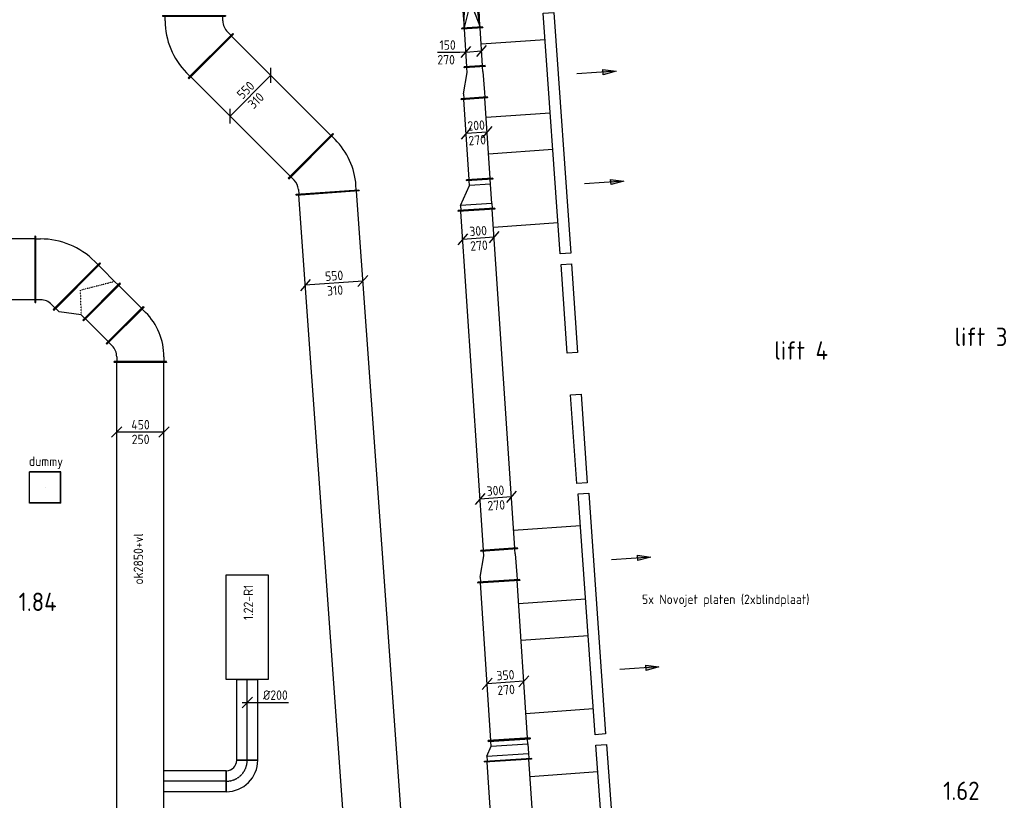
# Model space of a CAD drawing. Header units: millimetres. Extents: x -2733 to 48660, y -299 to 65852.
# Tile 19 of 44: x 26016 to 35396, y 11850 to 19289. Entities that reach past the tile are written whole.
import ezdxf

# ---------------------------------------------------------------- set-up
doc = ezdxf.new("R2010")
doc.units = ezdxf.units.MM
doc.linetypes.add('CENTER2', pattern=[28.575, 19.05, -3.175, 3.175, -3.175])
doc.linetypes.add('SMALL_DASH', pattern=[1.5, 0.5, -1])
for name, color, linetype in [('bTuwkundig', 7, 'Continuous'), ('WL570---_APP', 2, 'Continuous'), ('WL570---_RETOUR_D', 4, 'Continuous'), ('WL570---_RETOUR_HL', 1, 'CENTER2'), ('WL570---_RETOUR_RST', 4, 'Continuous'), ('WL570---_RETOUR_RST_HL', 1, 'CENTER2'), ('WL570---_TOEVOER', 3, 'Continuous'), ('WL570---_TOEVOER_D', 3, 'Continuous'), ('WM570---', 1, 'Continuous'), ('WM570---_RETOUR', 1, 'Continuous'), ('WM570---_TOEVOER', 1, 'Continuous')]:
    doc.layers.add(name, color=color, linetype=linetype)
doc.styles.add('STABICAD-018', font='ISOCP.SHX', dxfattribs={"height": 90})
doc.styles.add('STABICAD-035', font='ISOCP.SHX', dxfattribs={"height": 175})

# ---------------------------------------------------------------- blocks, each defined once
blk = doc.blocks.new('*U226')
at = {"color": 0, "linetype": 'Continuous'}
for p, q in [((0, 250, -2975), (5, 250, -2975)), ((0, -250, -2975), (0, 250, -2975)), ((5, -250, -2975), (5, 250, -2975)), ((5, 225, -2975), (6556.9, 225, -2975)), ((6561.9, 250, -2975), (6556.9, 250, -2975)), ((6556.9, -250, -2975), (6556.9, 250, -2975)), ((6561.9, -250, -2975), (6561.9, 250, -2975)), ((0, -250, -2975), (5, -250, -2975)), ((5, -225, -2975), (6556.9, -225, -2975)), ((6561.9, -250, -2975), (6556.9, -250, -2975))]:
    blk.add_line(p, q, dxfattribs=at)
at = {"layer": 'WM570---_RETOUR', "color": 2, "style": 'STABICAD-018'}
for tag in ['SECTIONCODE', 'CODE', 'POSITIONCODE']:
    blk.add_attdef(tag, (27165.5, 9464, 2975), '', height=1.8, dxfattribs=at)
blk = doc.blocks.new('*U209')
at = {"color": 0, "linetype": 'Continuous'}
for p, q in [((0, 100, -3000), (767.8, 100, -3000)), ((0, -100, -3000), (0, 100, -3000)), ((767.8, 100, -3000), (767.8, -100, -3000)), ((0, -100, -3000), (767.8, -100, -3000))]:
    blk.add_line(p, q, dxfattribs=at)
at = {"layer": 'WL570---_RETOUR_HL', "linetype": 'CENTER2'}
blk.add_line((0, 0, -3000), (767.8, 0, -3000), dxfattribs=at)
at = {"layer": 'WM570---', "color": 2, "style": 'STABICAD-018'}
for tag in ['CODE', 'SECTIONCODE', 'POSITIONCODE']:
    blk.add_attdef(tag, (28183.9, 12232.2, 3000), '', height=1.8, dxfattribs=at)
blk = doc.blocks.new('*U214')
at = {"color": 0, "linetype": 'Continuous'}
for p, q in [((-50, -50, -3000), (50, 50, -3000)), ((-50, 0, -3000), (100, 0, -3000)), ((100, 0, -3000), (393.1, 0, -3000))]:
    blk.add_line(p, q, dxfattribs=at)
at = {"color": 0, "linetype": 'Continuous', "style": 'STABICAD-018'}
blk.add_text('%%c200', height=90, dxfattribs=at).set_placement((150, 25, -3000))
at = {"layer": 'WM570---', "color": 2, "style": 'STABICAD-018'}
blk.add_attdef('CODE', (28183.9, 12782.7, 3000), '', height=1.8, dxfattribs=at)
blk = doc.blocks.new('*U212')
at = {"color": 0, "linetype": 'Continuous'}
for p, q in [((-200, -100, -3000), (-200, 100, -3000)), ((100, -200, -3000), (-100, -200, -3000))]:
    blk.add_line(p, q, dxfattribs=at)
for radius in [300, 100]:
    blk.add_arc((-200, -200, -3000), radius, 0, 90, dxfattribs=at)
at = {"layer": 'WL570---_RETOUR_HL', "linetype": 'CENTER2'}
blk.add_arc((-200, -200, -3000), 200, 0, 90, dxfattribs=at)
at = {"layer": 'WM570---', "color": 2, "style": 'STABICAD-018'}
for tag in ['CODE', 'SECTIONCODE', 'POSITIONCODE']:
    blk.add_attdef(tag, (28183.9, 12032.2, 3000), '', height=1.8, dxfattribs=at)
blk = doc.blocks.new('*U217')
at = {"color": 0, "linetype": 'Continuous'}
for p, q in [((0, 100, -3000), (593.4, 100, -3000)), ((0, -100, -3000), (0, 100, -3000)), ((593.4, 100, -3000), (593.4, -100, -3000)), ((0, -100, -3000), (593.4, -100, -3000))]:
    blk.add_line(p, q, dxfattribs=at)
at = {"layer": 'WL570---_RETOUR_HL', "linetype": 'CENTER2'}
blk.add_line((0, 0, -3000), (593.4, 0, -3000), dxfattribs=at)
at = {"layer": 'WM570---', "color": 2, "style": 'STABICAD-018'}
for tag in ['CODE', 'SECTIONCODE', 'POSITIONCODE']:
    blk.add_attdef(tag, (27983.9, 12032.2, 3000), '', height=1.8, dxfattribs=at)
blk = doc.blocks.new('*U244')
at = {"color": 0, "linetype": 'Continuous'}
for p, q in [((-175, 50, -2975), (-275, -50, -2975)), ((225, 0, -2975), (-225, 0, -2975)), ((275, 50, -2975), (175, -50, -2975))]:
    blk.add_line(p, q, dxfattribs=at)
at = {"color": 0, "linetype": 'Continuous', "style": 'STABICAD-018'}
for s, p in [('450', (-85.5, 25, -2975)), ('250', (-82.2, -115, -2975))]:
    blk.add_text(s, height=90, dxfattribs=at).set_placement(p)
at = {"layer": 'WM570---_RETOUR', "color": 2, "style": 'STABICAD-018'}
blk.add_attdef('CODE', (27165.5, 15359.6, 2975), '', height=1.8, dxfattribs=at)
blk = doc.blocks.new('*U225')
at = {"color": 0, "linetype": 'Continuous'}
for p, q in [((-49.3, 268.9, -2975), (-17.4, 300.8, -2975)), ((-31.6, 322, -2975), (-35.1, 318.4, -2975)), ((318.4, -35.1, -2975), (-35.1, 318.4, -2975)), ((322, -31.6, -2975), (-31.6, 322, -2975)), ((-205.3, 250, -2975), (-200.3, 250, -2975)), ((-205.3, -250, -2975), (-205.3, 250, -2975)), ((-200.3, -250, -2975), (-200.3, 250, -2975)), ((-155.3, 225, -2975), (-200.3, 225, -2975)), ((268.9, -49.3, -2975), (300.8, -17.4, -2975)), ((322, -31.6, -2975), (318.4, -35.1, -2975)), ((-205.3, -250, -2975), (-200.3, -250, -2975)), ((-155.3, -225, -2975), (-200.3, -225, -2975))]:
    blk.add_line(p, q, dxfattribs=at)
for radius in [150, 600]:
    blk.add_arc((-155.3, 375, -2975), radius, 270, 315, dxfattribs=at)
at = {"layer": 'WM570---_RETOUR', "color": 2, "style": 'STABICAD-018'}
for tag in ['SECTIONCODE', 'CODE', 'POSITIONCODE']:
    blk.add_attdef(tag, (27165.5, 16231.3, 2975), '', height=1.8, dxfattribs=at)
blk = doc.blocks.new('*U255')
at = {"color": 0, "linetype": 'Continuous'}
for p, q in [((0, 250, -2975), (5, 250, -2975)), ((0, -250, -2975), (0, 250, -2975)), ((5, -250, -2975), (5, 250, -2975)), ((5, 225, -2975), (310.7, 225, -2975)), ((315.7, 250, -2975), (310.7, 250, -2975)), ((310.7, -250, -2975), (310.7, 250, -2975)), ((315.7, -250, -2975), (315.7, 250, -2975)), ((0, -250, -2975), (5, -250, -2975)), ((5, -225, -2975), (310.7, -225, -2975)), ((315.7, -250, -2975), (310.7, -250, -2975))]:
    blk.add_line(p, q, dxfattribs=at)
at = {"layer": 'WM570---_RETOUR', "color": 2, "style": 'STABICAD-018'}
for tag in ['SECTIONCODE', 'CODE', 'POSITIONCODE']:
    blk.add_attdef(tag, (27020.3, 16376.5, 2975), '', height=1.8, dxfattribs=at)
blk = doc.blocks.new('*U252')
at = {"color": 0, "linetype": 'Continuous'}
for p, q in [((-232.3, 315, -3025), (-227.3, 315, -3025)), ((-232.3, -315, -3025), (-232.3, 315, -3025)), ((-227.3, -315, -3025), (-227.3, 315, -3025)), ((-227.3, 290, -3025), (-182.3, 290, -3025)), ((-62, -383.4, -3025), (383.4, 62, -3025)), ((-58.5, -387, -3025), (387, 58.5, -3025)), ((365.8, 44.4, -3025), (333.9, 76.2, -3025)), ((387, 58.5, -3025), (383.4, 62, -3025)), ((-232.3, -315, -3025), (-227.3, -315, -3025)), ((-182.3, -290, -3025), (-227.3, -290, -3025)), ((-76.2, -333.9, -3025), (-44.4, -365.8, -3025)), ((-58.5, -387, -3025), (-62, -383.4, -3025))]:
    blk.add_line(p, q, dxfattribs=at)
for radius in [730, 150]:
    blk.add_arc((-182.3, -440, -3025), radius, 45, 90, dxfattribs=at)
at = {"layer": 'WM570---_RETOUR', "color": 2, "style": 'STABICAD-018'}
for tag in ['CODE', 'SECTIONCODE', 'POSITIONCODE']:
    blk.add_attdef(tag, (26396.5, 16910, 3025), '', height=1.8, dxfattribs=at)
blk = doc.blocks.new('*U254')
at = {"color": 0, "linetype": 'Continuous'}
for p, q in [((270.4, 378.8, -2975), (265.4, 378.8, -2975)), ((265.4, -251.2, -2975), (265.4, 378.8, -2975)), ((270.4, -251.2, -2975), (270.4, 378.8, -2975)), ((50, 225, -2975), (220.4, 353.8, -2975)), ((220.4, 353.8, -2975), (265.4, 353.8, -2975)), ((0, 250, -2975), (5, 250, -2975)), ((0, -250, -2975), (0, 250, -2975)), ((5, -250, -2975), (5, 250, -2975)), ((50, 225, -2975), (5, 225, -2975)), ((0, -250, -2975), (5, -250, -2975)), ((50, -225, -2975), (5, -225, -2975)), ((220.4, -226.2, -2975), (50, -225, -2975)), ((220.4, -226.2, -2975), (265.4, -226.2, -2975)), ((270.4, -251.2, -2975), (265.4, -251.2, -2975))]:
    blk.add_line(p, q, dxfattribs=at)
at = {"color": 2, "linetype": 'SMALL_DASH'}
for p in [(50, 225, -125), (50, -225, -125)]:
    blk.add_line(p, (220.4, 63.8, -25), dxfattribs=at)
at = {"layer": 'WM570---_RETOUR', "color": 2, "style": 'STABICAD-018'}
for tag in ['CODE', 'SECTIONCODE', 'POSITIONCODE']:
    blk.add_attdef(tag, (26797.1, 16599.7, 2975), '', height=1.8, dxfattribs=at)
blk = doc.blocks.new('*U250')
at = {"color": 0, "linetype": 'Continuous'}
for p, q in [((0, 315, -3025), (5, 315, -3025)), ((0, -315, -3025), (0, 315, -3025)), ((5, -315, -3025), (5, 315, -3025)), ((5, 290, -3025), (3149.1, 290, -3025)), ((3154.1, 315, -3025), (3149.1, 315, -3025)), ((3149.1, -315, -3025), (3149.1, 315, -3025)), ((3154.1, -315, -3025), (3154.1, 315, -3025)), ((0, -315, -3025), (5, -315, -3025)), ((5, -290, -3025), (3149.1, -290, -3025)), ((3154.1, -315, -3025), (3149.1, -315, -3025))]:
    blk.add_line(p, q, dxfattribs=at)
at = {"layer": 'WM570---_RETOUR', "color": 2, "style": 'STABICAD-018'}
for tag, p in [('CODE', (26164.2, 16910, 3025)), ('POSITIONCODE', (24321.5, 16760, 3025)), ('SECTIONCODE', (25255.4, 16760, 3025))]:
    blk.add_attdef(tag, p, '', height=1.8, dxfattribs=at)
blk = doc.blocks.new('*U290')
at = {"color": 0, "linetype": 'Continuous'}
for p, q in [((14822, 300, -3005), (14817, 300, -3005)), ((14817, -300, -3005), (14817, 300, -3005)), ((14822, -300, -3005), (14822, 300, -3005)), ((5, 275, -3005), (14817, 275, -3005)), ((5, -275, -3005), (14817, -275, -3005)), ((14822, -300, -3005), (14817, -300, -3005))]:
    blk.add_line(p, q, dxfattribs=at)
at = {"layer": 'WL570---_TOEVOER_D', "color": 2, "style": 'STABICAD-018'}
for tag, p in [('SECTIONCODE', (29833.1, 3225.4, 3005)), ('POSITIONCODE', (29833.1, 3225.4, 3005)), ('CODE', (30009.8, 2857.8, 3005))]:
    blk.add_attdef(tag, p, '', height=1.8, dxfattribs=at)
blk = doc.blocks.new('*U275')
at = {"color": 0, "linetype": 'Continuous'}
for p, q in [((0, 225, -2985), (5, 225, -2985)), ((0, -225, -2985), (0, 225, -2985)), ((5, -225, -2985), (5, 225, -2985)), ((5, 200, -2985), (5471.9, 200, -2985)), ((5476.9, 225, -2985), (5471.9, 225, -2985)), ((5471.9, -225, -2985), (5471.9, 225, -2985)), ((5476.9, -225, -2985), (5476.9, 225, -2985)), ((0, -225, -2985), (5, -225, -2985)), ((5, -200, -2985), (5471.9, -200, -2985)), ((5476.9, -225, -2985), (5471.9, -225, -2985))]:
    blk.add_line(p, q, dxfattribs=at)
at = {"layer": 'WL570---_TOEVOER_D', "color": 2, "style": 'STABICAD-018'}
for tag, p in [('SECTIONCODE', (30820, 7692.6, 2985)), ('POSITIONCODE', (30820, 7692.6, 2985)), ('CODE', (31031.9, 6768.5, 2985))]:
    blk.add_attdef(tag, p, '', height=1.8, dxfattribs=at)
blk = doc.blocks.new('*U277')
at = {"color": 0, "linetype": 'Continuous'}
for p, q in [((0, 200, -2985), (5, 200, -2985)), ((0, -200, -2985), (0, 200, -2985)), ((5, -200, -2985), (5, 200, -2985)), ((1513.3, 200, -2985), (1508.3, 200, -2985)), ((1508.3, -200, -2985), (1508.3, 200, -2985)), ((1513.3, -200, -2985), (1513.3, 200, -2985)), ((5, 175, -2985), (1508.3, 175, -2985)), ((5, -175, -2985), (1508.3, -175, -2985)), ((0, -200, -2985), (5, -200, -2985)), ((1513.3, -200, -2985), (1508.3, -200, -2985))]:
    blk.add_line(p, q, dxfattribs=at)
at = {"layer": 'WL570---_TOEVOER_D', "color": 2, "style": 'STABICAD-018'}
for tag, p in [('SECTIONCODE', (30444, 13714, 2985)), ('POSITIONCODE', (30449, 13639.2, 2985)), ('CODE', (30680, 12427.8, 2985))]:
    blk.add_attdef(tag, p, '', height=1.8, dxfattribs=at)
blk = doc.blocks.new('*U276')
at = {"color": 0, "linetype": 'Continuous'}
for p, q in [((-50, 200, -2985), (-45, 200, -2985)), ((-50, -200, -2985), (-50, 200, -2985)), ((-45, -200, -2985), (-45, 200, -2985)), ((143.3, 200, -2985), (138.3, 200, -2985)), ((138.3, -250, -2985), (138.3, 200, -2985)), ((143.3, -250, -2985), (143.3, 200, -2985)), ((0, 175, -2985), (-45, 175, -2985)), ((0, 175, -2985), (93.3, 175, -2985)), ((0, -175, -2985), (0, 175, -2985)), ((93.3, 175, -2985), (138.3, 175, -2985)), ((93.3, -225, -2985), (93.3, 175, -2985)), ((0, -175, -2985), (-45, -175, -2985)), ((93.3, -225, -2985), (0, -175, -2985)), ((-50, -200, -2985), (-45, -200, -2985)), ((93.3, -225, -2985), (138.3, -225, -2985)), ((143.3, -250, -2985), (138.3, -250, -2985))]:
    blk.add_line(p, q, dxfattribs=at)
at = {"layer": 'WL570---_TOEVOER_D', "color": 2, "style": 'STABICAD-018'}
for tag in ['CODE', 'SECTIONCODE', 'POSITIONCODE']:
    blk.add_attdef(tag, (30683.3, 12377.9, 2985), '', height=1.8, dxfattribs=at)
blk = doc.blocks.new('*U279')
at = {"color": 0, "linetype": 'Continuous'}
for p, q in [((0, 175, -2985), (5, 175, -2985)), ((0, -175, -2985), (0, 175, -2985)), ((5, -175, -2985), (5, 175, -2985)), ((5, 150, -2985), (3240.7, 150, -2985)), ((3245.7, 175, -2985), (3240.7, 175, -2985)), ((3240.7, -175, -2985), (3240.7, 175, -2985)), ((3245.7, -175, -2985), (3245.7, 175, -2985)), ((0, -175, -2985), (5, -175, -2985)), ((5, -150, -2985), (3240.7, -150, -2985)), ((3245.7, -175, -2985), (3240.7, -175, -2985))]:
    blk.add_line(p, q, dxfattribs=at)
at = {"layer": 'WL570---_TOEVOER_D', "color": 2, "style": 'STABICAD-018'}
for tag, p in [('SECTIONCODE', (30383, 14983.1, 2985)), ('POSITIONCODE', (30383, 14983.1, 2985)), ('CODE', (30582.9, 14238.6, 2985))]:
    blk.add_attdef(tag, p, '', height=1.8, dxfattribs=at)
blk = doc.blocks.new('*U278')
at = {"color": 0, "linetype": 'Continuous'}
for p, q in [((0, 200, -2985), (5, 200, -2985)), ((0, -200, -2985), (0, 200, -2985)), ((5, -200, -2985), (5, 200, -2985)), ((50, 175, -2985), (5, 175, -2985)), ((50, 175, -2985), (250, 126.5, -2985)), ((250, 126.5, -2985), (295, 126.5, -2985)), ((300, 151.5, -2985), (295, 151.5, -2985)), ((295, -198.5, -2985), (295, 151.5, -2985)), ((300, -198.5, -2985), (300, 151.5, -2985)), ((50, -175, -2985), (5, -175, -2985)), ((250, -173.5, -2985), (50, -175, -2985)), ((250, -173.5, -2985), (295, -173.5, -2985)), ((0, -200, -2985), (5, -200, -2985)), ((300, -198.5, -2985), (295, -198.5, -2985))]:
    blk.add_line(p, q, dxfattribs=at)
at = {"layer": 'WL570---_TOEVOER_D', "color": 2, "style": 'STABICAD-018'}
for tag in ['CODE', 'SECTIONCODE', 'POSITIONCODE']:
    blk.add_attdef(tag, (30579.4, 13937.7, 2985), '', height=1.8, dxfattribs=at)
blk = doc.blocks.new('*U274')
at = {"color": 0, "linetype": 'Continuous'}
for p, q in [((-50, 175, -2985), (-45, 175, -2985)), ((-50, -175, -2985), (-50, 175, -2985)), ((-45, -175, -2985), (-45, 175, -2985)), ((0, 150, -2985), (-45, 150, -2985)), ((0, 150, -2985), (186.6, 50, -2985)), ((0, -150, -2985), (0, 150, -2985)), ((186.6, 50, -2985), (231.6, 50, -2985)), ((186.6, -150, -2985), (186.6, 50, -2985)), ((236.6, 75, -2985), (231.6, 75, -2985)), ((231.6, -175, -2985), (231.6, 75, -2985)), ((236.6, -175, -2985), (236.6, 75, -2985)), ((-50, -175, -2985), (-45, -175, -2985)), ((0, -150, -2985), (-45, -150, -2985)), ((0, -150, -2985), (186.6, -150, -2985)), ((186.6, -150, -2985), (231.6, -150, -2985)), ((236.6, -175, -2985), (231.6, -175, -2985))]:
    blk.add_line(p, q, dxfattribs=at)
at = {"layer": 'WL570---_TOEVOER_D', "color": 2, "style": 'STABICAD-018'}
for tag, p in [('CODE', (30363.9, 17627, 2985)), ('SECTIONCODE', (30363.9, 17527, 2985)), ('POSITIONCODE', (30363.9, 17527, 2985))]:
    blk.add_attdef(tag, p, '', height=1.8, dxfattribs=at)
blk = doc.blocks.new('*U280')
at = {"color": 0, "linetype": 'Continuous'}
for p, q in [((0, 125, -2985), (5, 125, -2985)), ((0, -125, -2985), (0, 125, -2985)), ((5, -125, -2985), (5, 125, -2985)), ((5, 100, -2985), (770.1, 100, -2985)), ((775.1, 125, -2985), (770.1, 125, -2985)), ((770.1, -125, -2985), (770.1, 125, -2985)), ((775.1, -125, -2985), (775.1, 125, -2985)), ((0, -125, -2985), (5, -125, -2985)), ((5, -100, -2985), (770.1, -100, -2985)), ((775.1, -125, -2985), (770.1, -125, -2985))]:
    blk.add_line(p, q, dxfattribs=at)
at = {"layer": 'WL570---_TOEVOER_D', "color": 2, "style": 'STABICAD-018'}
for tag in ['CODE', 'SECTIONCODE', 'POSITIONCODE']:
    blk.add_attdef(tag, (30398.1, 17766.4, 2985), '', height=1.8, dxfattribs=at)
blk = doc.blocks.new('*U283')
at = {"color": 0, "linetype": 'Continuous'}
for p, q in [((0, 100, -2985), (5, 100, -2985)), ((0, -100, -2985), (0, 100, -2985)), ((5, -100, -2985), (5, 100, -2985)), ((371.2, 100, -2985), (366.2, 100, -2985)), ((366.2, -100, -2985), (366.2, 100, -2985)), ((371.2, -100, -2985), (371.2, 100, -2985)), ((5, 75, -2985), (366.2, 75, -2985)), ((5, -75, -2985), (366.2, -75, -2985)), ((0, -100, -2985), (5, -100, -2985)), ((371.2, -100, -2985), (366.2, -100, -2985))]:
    blk.add_line(p, q, dxfattribs=at)
at = {"layer": 'WL570---_TOEVOER_D', "color": 2, "style": 'STABICAD-018'}
for tag, p in [('SECTIONCODE', (30167.6, 19341.6, 2985)), ('POSITIONCODE', (30167.6, 19341.6, 2985)), ('CODE', (30351.3, 18840.7, 2985))]:
    blk.add_attdef(tag, p, '', height=1.8, dxfattribs=at)
blk = doc.blocks.new('*U282')
at = {"color": 0, "linetype": 'Continuous'}
for p, q in [((0, 125, -2985), (5, 125, -2985)), ((0, -125, -2985), (0, 125, -2985)), ((5, -125, -2985), (5, 125, -2985)), ((50, 100, -2985), (5, 100, -2985)), ((50, 100, -2985), (250, 51.5, -2985)), ((250, 51.5, -2985), (295, 51.5, -2985)), ((300, 76.5, -2985), (295, 76.5, -2985)), ((295, -123.5, -2985), (295, 76.5, -2985)), ((300, -123.5, -2985), (300, 76.5, -2985)), ((0, -125, -2985), (5, -125, -2985)), ((50, -100, -2985), (5, -100, -2985)), ((250, -98.5, -2985), (50, -100, -2985)), ((250, -98.5, -2985), (295, -98.5, -2985)), ((300, -123.5, -2985), (295, -123.5, -2985))]:
    blk.add_line(p, q, dxfattribs=at)
at = {"layer": 'WL570---_TOEVOER_D', "color": 2, "style": 'STABICAD-018'}
for tag in ['SECTIONCODE', 'CODE', 'POSITIONCODE']:
    blk.add_attdef(tag, (30347.8, 18539.8, 2985), '', height=1.8, dxfattribs=at)
blk = doc.blocks.new('*U281')
at = {"color": 0, "linetype": 'Continuous'}
for p, q in [((-5, 100, -2985), (0, 100, -2985)), ((-5, -100, -2985), (-5, 100, -2985)), ((0, -100, -2985), (0, 100, -2985)), ((5, 75, -2985), (0, 75, -2985)), ((240, 80, -2985), (5, 75, -2985)), ((240, 0, -2985), (5, 75, -2985)), ((5, 75, -2985), (240, 56.6, -2985)), ((245, 80, -2985), (240, 80, -2985)), ((240, -80, -2985), (240, 80, -2985)), ((245, -80, -2985), (245, 80, -2985)), ((5, -75, -2985), (0, -75, -2985)), ((240, 0, -2985), (5, -75, -2985)), ((5, -75, -2985), (240, -56.6, -2985)), ((5, -75, -2985), (240, -80, -2985)), ((245, -80, -2985), (240, -80, -2985)), ((-5, -100, -2985), (0, -100, -2985))]:
    blk.add_line(p, q, dxfattribs=at)
at = {"layer": 'WL570---_TOEVOER_D', "color": 2, "style": 'STABICAD-018'}
for tag, p in [('CODE', (30326.3, 19316, 2985)), ('SECTIONCODE', (30326.3, 19216, 2985)), ('POSITIONCODE', (30326.3, 19216, 2985))]:
    blk.add_attdef(tag, p, '', height=1.8, dxfattribs=at)
blk = doc.blocks.new('*U899')
at = {"color": 0, "linetype": 'Continuous'}
for p, q in [((0, 0, -2985), (-57.6, -3.8, -2985)), ((-46.6, -53.2, -2985), (46.6, 53.2, -2985)), ((0, 0, -2985), (149.7, 10, -2985)), ((103.1, -43.2, -2985), (196.2, 63.2, -2985)), ((-57.6, -3.8, -2985), (-272, -3.8, -2985))]:
    blk.add_line(p, q, dxfattribs=at)
at = {"color": 0, "linetype": 'Continuous', "style": 'STABICAD-018'}
for s, p in [('150', (-251.7, 21.2, -2985)), ('270', (-272, -118.8, -2985))]:
    blk.add_text(s, height=90, dxfattribs=at).set_placement(p)
at = {"layer": 'WL570---_TOEVOER_D', "color": 2, "style": 'STABICAD-018'}
blk.add_attdef('CODE', (30266.8, 18981.3, 2985), '', height=1.8, dxfattribs=at)
blk = doc.blocks.new('*U284')
at = {"color": 0, "linetype": 'Continuous'}
for p, q in [((-128, 41.6, -2985), (-221.2, -64.8, -2985)), ((174.6, 11.6, -2985), (-174.6, -11.6, -2985)), ((221.2, 64.8, -2985), (128, -41.6, -2985))]:
    blk.add_line(p, q, dxfattribs=at)
at = {"color": 0, "linetype": 'Continuous', "style": 'STABICAD-018'}
for s, p in [('350', (-82.5, 19.6, -2985)), ('270', (-74.4, -120.2, -2985))]:
    blk.add_text(s, height=90, rotation=3.81057, dxfattribs=at).set_placement(p)
at = {"layer": 'WL570---_TOEVOER_D', "color": 2, "style": 'STABICAD-018'}
blk.add_attdef('CODE', (30643.7, 12972.5, 2985), '', height=1.8, dxfattribs=at)
blk = doc.blocks.new('*U285')
at = {"color": 0, "linetype": 'Continuous'}
for p, q in [((-103.1, 43.2, -2985), (-196.2, -63.2, -2985)), ((149.7, 10, -2985), (-149.7, -10, -2985)), ((196.2, 63.2, -2985), (103.1, -43.2, -2985))]:
    blk.add_line(p, q, dxfattribs=at)
at = {"color": 0, "linetype": 'Continuous', "style": 'STABICAD-018'}
for s, p in [('300', (-82.5, 19.6, -2985)), ('270', (-74.4, -120.2, -2985))]:
    blk.add_text(s, height=90, rotation=3.81057, dxfattribs=at).set_placement(p)
at = {"layer": 'WL570---_TOEVOER_D', "color": 2, "style": 'STABICAD-018'}
blk.add_attdef('CODE', (30550.1, 14731.6, 2985), '', height=1.8, dxfattribs=at)
blk = doc.blocks.new('*U286')
at = {"color": 0, "linetype": 'Continuous'}
for p, q in [((-103.1, 43.2, -2985), (-196.2, -63.2, -2985)), ((149.7, 10, -2985), (-149.7, -10, -2985)), ((196.2, 63.2, -2985), (103.1, -43.2, -2985))]:
    blk.add_line(p, q, dxfattribs=at)
at = {"color": 0, "linetype": 'Continuous', "style": 'STABICAD-018'}
for s, p in [('300', (-82.5, 19.6, -2985)), ('270', (-74.4, -120.2, -2985))]:
    blk.add_text(s, height=90, rotation=3.81057, dxfattribs=at).set_placement(p)
at = {"layer": 'WL570---_TOEVOER_D', "color": 2, "style": 'STABICAD-018'}
blk.add_attdef('CODE', (30385.3, 17206.1, 2985), '', height=1.8, dxfattribs=at)
blk = doc.blocks.new('*U287')
at = {"color": 0, "linetype": 'Continuous'}
for p, q in [((-53.2, 46.6, -2985), (-146.3, -59.9, -2985)), ((99.8, 6.6, -2985), (-99.8, -6.6, -2985)), ((146.3, 59.9, -2985), (53.2, -46.6, -2985))]:
    blk.add_line(p, q, dxfattribs=at)
at = {"color": 0, "linetype": 'Continuous', "style": 'STABICAD-018'}
for s, p in [('200', (-83.7, 19.5, -2985)), ('270', (-74.4, -120.2, -2985))]:
    blk.add_text(s, height=90, rotation=3.81057, dxfattribs=at).set_placement(p)
at = {"layer": 'WL570---_TOEVOER_D', "color": 2, "style": 'STABICAD-018'}
blk.add_attdef('CODE', (30368.4, 18211.1, 2985), '', height=1.8, dxfattribs=at)
blk = doc.blocks.new('*U289')
at = {"color": 0, "linetype": 'Continuous'}
for p, q in [((-226, 300, -3005), (-221, 300, -3005)), ((-226, -300, -3005), (-226, 300, -3005)), ((-221, -300, -3005), (-221, 300, -3005)), ((-70, 318.9, -3005), (-38.2, 350.8, -3005)), ((-52.3, 372, -3005), (-55.8, 368.4, -3005)), ((368.4, -55.8, -3005), (-55.8, 368.4, -3005)), ((372, -52.3, -3005), (-52.3, 372, -3005)), ((-176, 275, -3005), (-221, 275, -3005)), ((318.9, -70, -3005), (350.8, -38.2, -3005)), ((372, -52.3, -3005), (368.4, -55.8, -3005)), ((-176, -275, -3005), (-221, -275, -3005)), ((-226, -300, -3005), (-221, -300, -3005))]:
    blk.add_line(p, q, dxfattribs=at)
for radius in [150, 700]:
    blk.add_arc((-176, 425, -3005), radius, 270, 315, dxfattribs=at)
at = {"layer": 'WL570---_TOEVOER_D', "color": 2, "style": 'STABICAD-018'}
for tag in ['CODE', 'SECTIONCODE', 'POSITIONCODE']:
    blk.add_attdef(tag, (27676.6, 19102.5, 3005), '', height=1.8, dxfattribs=at)
blk = doc.blocks.new('*U288')
at = {"color": 0, "linetype": 'Continuous'}
for p, q in [((0, 300, -3005), (5, 300, -3005)), ((0, -300, -3005), (0, 300, -3005)), ((5, -300, -3005), (5, 300, -3005)), ((1349.2, 300, -3005), (1344.2, 300, -3005)), ((1344.2, -300, -3005), (1344.2, 300, -3005)), ((1349.2, -300, -3005), (1349.2, 300, -3005)), ((5, 275, -3005), (1344.2, 275, -3005)), ((5, -275, -3005), (1344.2, -275, -3005)), ((0, -300, -3005), (5, -300, -3005)), ((1349.2, -300, -3005), (1344.2, -300, -3005))]:
    blk.add_line(p, q, dxfattribs=at)
at = {"layer": 'WL570---_TOEVOER_D', "color": 2, "style": 'STABICAD-018'}
for tag, p in [('CODE', (27836.5, 18942.7, 3005)), ('SECTIONCODE', (28210.7, 18780.6, 3005)), ('POSITIONCODE', (28954, 18037.3, 3005))]:
    blk.add_attdef(tag, p, '', height=1.8, rotation=220, dxfattribs=at)
blk = doc.blocks.new('*U291')
at = {"color": 0, "linetype": 'Continuous'}
for p, q in [((-203.5, 300, -3005), (-198.5, 300, -3005)), ((-203.5, -300, -3005), (-203.5, 300, -3005)), ((-198.5, -300, -3005), (-198.5, 300, -3005)), ((-198.5, 275, -3005), (-153.5, 275, -3005)), ((-46.4, -356.7, -3005), (346.4, 96.8, -3005)), ((330.1, 77.9, -3005), (296, 107.4, -3005)), ((350.2, 93.6, -3005), (346.4, 96.8, -3005)), ((-42.6, -360, -3005), (350.2, 93.6, -3005)), ((-153.5, -275, -3005), (-198.5, -275, -3005)), ((-203.5, -300, -3005), (-198.5, -300, -3005)), ((-64, -308.3, -3005), (-30, -337.8, -3005)), ((-42.6, -360, -3005), (-46.4, -356.7, -3005))]:
    blk.add_line(p, q, dxfattribs=at)
for radius in [686.6, 136.6]:
    blk.add_arc((-153.5, -411.6, -3005), radius, 49.10447, 90, dxfattribs=at)
at = {"layer": 'WL570---_TOEVOER_D', "color": 2, "style": 'STABICAD-018'}
for tag in ['CODE', 'SECTIONCODE', 'POSITIONCODE']:
    blk.add_attdef(tag, (28934.4, 17844.8, 3005), '', height=1.8, dxfattribs=at)
blk = doc.blocks.new('*U292')
at = {"color": 0, "linetype": 'Continuous'}
for p, q in [((-194.5, -194.5, -3005), (194.5, 194.5, -3005)), ((194.5, 123.7, -3005), (194.5, 265.2, -3005)), ((-194.5, -265.2, -3005), (-194.5, -123.7, -3005))]:
    blk.add_line(p, q, dxfattribs=at)
at = {"color": 0, "linetype": 'Continuous', "style": 'STABICAD-018'}
for s, p in [('550', (-75, -39.6, -3005)), ('310', (30.4, -132.3, -3005))]:
    blk.add_text(s, height=90, rotation=45, dxfattribs=at).set_placement(p)
at = {"layer": 'WL570---_TOEVOER_D', "color": 2, "style": 'STABICAD-018'}
blk.add_attdef('CODE', (28214.6, 18564.6, 3005), '', height=1.8, dxfattribs=at)
blk = doc.blocks.new('*U293')
at = {"color": 0, "linetype": 'Continuous'}
for p, q in [((-228, 33.8, -3005), (-320.6, -73.1, -3005)), ((274.3, 19.7, -3005), (-274.3, -19.7, -3005)), ((320.6, 73.1, -3005), (228, -33.8, -3005))]:
    blk.add_line(p, q, dxfattribs=at)
at = {"color": 0, "linetype": 'Continuous', "style": 'STABICAD-018'}
for s, p in [('550', (-82.6, 19.1, -3005)), ('310', (-63.6, -119.9, -3005))]:
    blk.add_text(s, height=90, rotation=4.10447, dxfattribs=at).set_placement(p)
at = {"layer": 'WL570---_TOEVOER_D', "color": 2, "style": 'STABICAD-018'}
blk.add_attdef('CODE', (29010.9, 16778.9, 3005), '', height=1.8, dxfattribs=at)
blk = doc.blocks.new('DM_SYM002')
at = {"color": 0, "linetype": 'Continuous'}
for p, q in [((0, 0), (-7.5, 0)), ((-2.5, -0.5), (-2.5, 0.5)), ((-2.5, 0.5), (0, 0)), ((0, 0), (-2.5, -0.5))]:
    blk.add_line(p, q, dxfattribs=at)
blk.add_solid([(-2.5, 0.5), (-2.5, -0.5), (0, 0)], dxfattribs=at)
blk = doc.blocks.new('*U957')
at = {"color": 0, "linetype": 'Continuous'}
for p, q in [((150, 150, -2850), (-150, 150, -2850)), ((-150, -150, -2850), (-150, 150, -2850)), ((147.5, 147.5, -2850), (-147.5, 147.5, -2850)), ((-147.5, -147.5, -2850), (-147.5, 147.5, -2850)), ((147.5, -147.5, -2850), (147.5, 147.5, -2850)), ((150, -150, -2850), (150, 150, -2850)), ((150, -150, -2850), (-150, -150, -2850)), ((147.5, -147.5, -2850), (-147.5, -147.5, -2850))]:
    blk.add_line(p, q, dxfattribs=at)
at = {"layer": 'WL570---_RETOUR_RST_HL', "linetype": 'CENTER2'}
blk.add_circle((0, 0, -2850), 0.0125, dxfattribs=at)
at = {"layer": 'WL570---_RETOUR_D', "color": 1, "style": 'STABICAD-018'}
blk.add_attdef('PRODUCTCODE', (6467.2, 62638.8, 2850), '', height=1.8, rotation=355, dxfattribs=at)
at = {"layer": 'WL570---_RETOUR_D', "color": 2, "style": 'STABICAD-018'}
for tag, p in [('CODE', (6443.6, 62319.7, 2850)), ('SECTIONCODE', (6436.2, 62219.9, 2850)), ('MATERIALCODE', (6436.2, 62219.9, 2850)), ('POSITIONCODE', (6436.2, 62219.9, 2850)), ('FLOWPREFIX', (6261.6, 61811.7, 2850)), ('FLOW', (6415.7, 61883.5, 2850)), ('FLOWSUFFIX', (6450.1, 61797.8, 2850))]:
    blk.add_attdef(tag, p, '', height=1.8, rotation=355, dxfattribs=at)

msp = doc.modelspace()

# ---------------------------------------------------------------- linework, layer by layer
at = {"layer": 'WL570---_APP'}
msp.add_lwpolyline([(27983.9, 14000), (28383.9, 14000), (28383.9, 13000), (27983.9, 13000)], close=True, dxfattribs=at)
at = {"layer": 'WL570---_TOEVOER_D'}
for points in [[(31004.3, 19351.3), (31104, 19358.3), (31264.9, 17063.9), (31165.2, 17056.9)], [(31173.5, 16957.2), (31273.3, 16964.2), (31329.9, 16118.7), (31232.8, 16111.9)], [(31264.1, 15714.3), (31363.9, 15721.3), (31420.5, 14875.7), (31323.4, 14868.9)], [(31337, 14769.6), (31436.7, 14776.6), (31597.6, 12482.3), (31497.9, 12475.3)], [(31505.2, 12375.5), (31604.9, 12382.9), (31802.7, 9689.8), (31702.9, 9682.8)]]:
    msp.add_lwpolyline(points, close=True, dxfattribs=at)
for points in [[(30411.9, 19059.1), (31021.8, 19101.9)], [(30458.7, 18360.2), (31070.8, 18403.1)], [(30481.9, 18011.6), (31095.2, 18054.6)], [(30528.5, 17312.7), (31144.2, 17355.8)], [(30720.9, 14423.8), (31358.5, 14470.6)], [(30769, 13724.9), (31407.1, 13769.7)], [(30792.2, 13376.3), (31431.5, 13421.2)], [(30838.8, 12677.4), (31479.6, 12724.4)], [(30878.7, 12078.7), (31523.5, 12126.1)]]:
    msp.add_lwpolyline(points, dxfattribs=at)

# ---------------------------------------------------------------- block references
at = {"layer": 'WL570---_RETOUR_D', "linetype": 'Continuous'}
for name, p, rotation in [('*U250', (26164.2, 16910, 3025), 180), ('*U254', (26797.1, 16599.7, 2975), 135.0000000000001), ('*U255', (27020.3, 16376.5, 2975), 135.0000000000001), ('*U225', (27165.5, 16231.3, 2975), 90.00000000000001), ('*U226', (27165.5, 9464, 2975), 90.00000000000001), ('*U209', (28183.9, 12232.2, 3000), 90.00000000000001), ('*U212', (28183.9, 12032.2, 3000), 270), ('*U217', (27983.9, 12032.2, 3000), 180)]:
    msp.add_blockref(name, p, dxfattribs=dict(at, rotation=rotation))
msp.add_blockref('*U252', (26396.5, 16910, 3025), dxfattribs=at)
at = {"layer": 'WL570---_RETOUR_RST', "linetype": 'Continuous'}
ref = msp.add_blockref('*U957', (26258.2, 14831.3, 2850), dxfattribs=at)
ref.add_attrib('PRODUCTCODE', 'dummy', (26103.2, 15037.3, 2850), dxfattribs={"layer": '0', "color": 1, "linetype": 'Continuous', "height": 90, "rotation": 359.22973, "style": 'STABICAD-018'})
at = {"layer": 'WL570---_TOEVOER', "linetype": 'Continuous', "xscale": 49.99999999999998, "yscale": 49.99999999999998, "zscale": 49.99999999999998, "rotation": 4.01150949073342}
for p in [(31698.6, 18798.4), (31772, 17750.8), (32029.1, 14168.8), (32106.1, 13121.5)]:
    msp.add_blockref('DM_SYM002', p, dxfattribs=at)
at = {"layer": 'WL570---_TOEVOER_D', "linetype": 'Continuous'}
for name, p, rotation in [('*U281', (30326.3, 19216, 2985), 93.81057291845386), ('*U289', (27676.6, 19102.5, 3005), 270), ('*U288', (27836.5, 18942.7, 3005), 315), ('*U283', (30351.3, 18840.7, 2985), 93.81057291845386), ('*U282', (30347.8, 18539.8, 2985), 93.81057291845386), ('*U280', (30398.1, 17766.4, 2985), 93.81057291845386), ('*U291', (28934.4, 17844.8, 3005), 315), ('*U274', (30363.9, 17527, 2985), 93.81057291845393), ('*U290', (30009.8, 2857.8, 3005), 94.1044685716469), ('*U279', (30582.9, 14238.6, 2985), 93.81057291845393), ('*U278', (30579.4, 13937.7, 2985), 93.81057291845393), ('*U277', (30680, 12427.8, 2985), 93.81057291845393), ('*U276', (30683.3, 12377.9, 2985), 273.8105729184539), ('*U275', (31031.9, 6768.5, 2985), 93.81057291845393)]:
    msp.add_blockref(name, p, dxfattribs=dict(at, rotation=rotation))
at = {"layer": 'WM570---_RETOUR', "linetype": 'Continuous'}
for name, p in [('*U244', (27165.5, 15359.6, 2975)), ('*U214', (28183.9, 12782.7, 3000))]:
    msp.add_blockref(name, p, dxfattribs=at)
at = {"layer": 'WM570---_TOEVOER', "linetype": 'Continuous'}
for name, p in [('*U899', (30266.8, 18981.3, 2985)), ('*U292', (28214.6, 18564.6, 3005)), ('*U287', (30368.4, 18211.1, 2985)), ('*U286', (30385.3, 17206.1, 2985)), ('*U293', (29010.9, 16778.9, 3005)), ('*U285', (30550.1, 14731.6, 2985)), ('*U284', (30643.7, 12972.5, 2985))]:
    msp.add_blockref(name, p, dxfattribs=at)

# ---------------------------------------------------------------- texts
at = {"layer": 'bTuwkundig', "color": 3, "style": 'STABICAD-035'}
for s, p in [('lift 3', (34922.1, 16179.6, -500)), ('lift 4', (33204.6, 16049.4, -500)), ('1.84', (26005.6, 13654.3, -500)), ('1.62', (34813.2, 11853.5, -500))]:
    msp.add_text(s, height=175, dxfattribs=at).set_placement(p)
at = {"layer": 'WM570---', "style": 'STABICAD-018'}
msp.add_text('1.22-R1', height=90, rotation=90, dxfattribs=at).set_placement((28239.3, 13568.3))
msp.add_text('5x Novojet platen (2xblindplaat)', height=90, dxfattribs=at).set_placement((31944.3, 13720.7))
at = {"layer": 'WM570---_RETOUR', "style": 'STABICAD-018'}
msp.add_text('ok2850+vl', height=90, rotation=90, dxfattribs=at).set_placement((27191.6, 13906.2))

doc.saveas('drawing.dxf')
